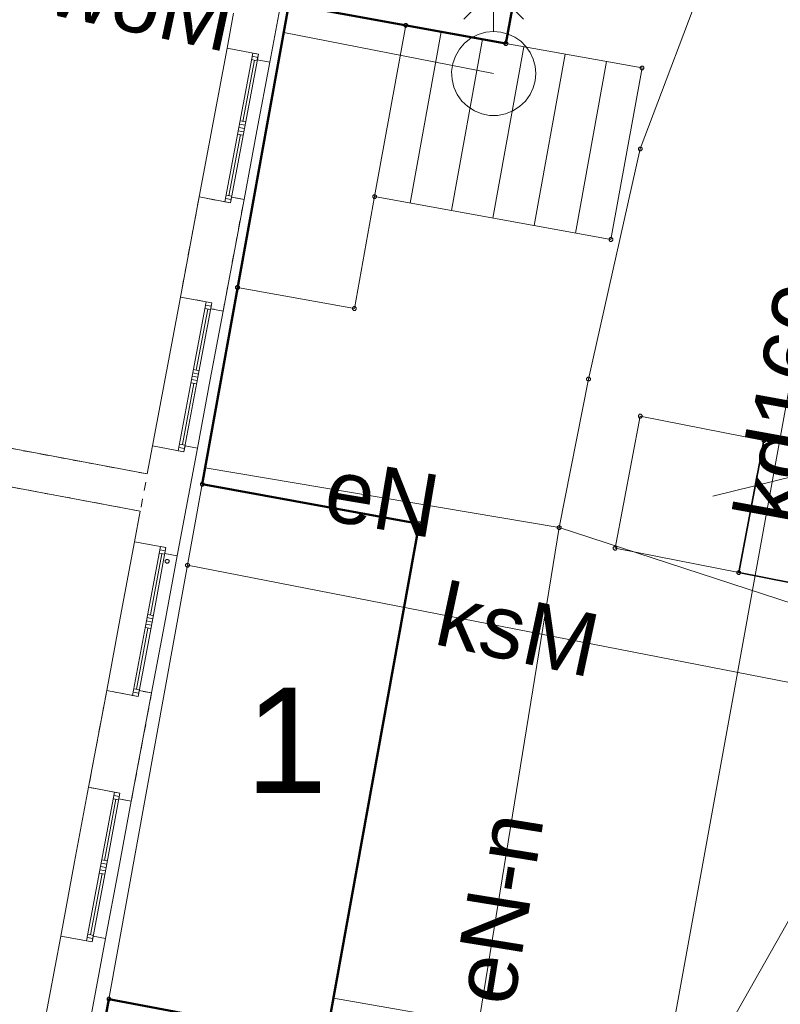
# Model space of a CAD drawing. Header units: millimetres. Extents: x 6421400 to 6424255, y 5791334 to 5793836.
# Tile 33 of 101: x 6422714 to 6422723, y 5792857 to 5792869. Entities that reach past the tile are written whole.
import ezdxf
from ezdxf.enums import TextEntityAlignment as Align

# ---------------------------------------------------------------- set-up
doc = ezdxf.new("R2010")
doc.units = ezdxf.units.MM
doc.linetypes.add('Wipeout_Contour', pattern=[10, 0, -10])
doc.layers.get('0').update_dxf_attribs({"color": 252})
for name, color, linetype, lineweight in [('GESBLO', 252, 'Continuous', 18), ('GESBLO_O', 252, 'Continuous', 18), ('GESBZO', 7, 'Continuous', 35), ('GESIIB', 252, 'Continuous', 18), ('GESSCH', 252, 'Continuous', 18), ('GSLINN', 252, 'Continuous', 18), ('GSPPRB', 252, 'Continuous', 18), ('GTGTXT_O', 252, 'Continuous', 18), ('GULENN', 252, 'Continuous', 18), ('GULENN_O', 252, 'Continuous', 18), ('GULIOR', 252, 'Continuous', 25), ('GULKDP', 252, 'Continuous', 18), ('GULKDP_O', 252, 'Continuous', 18), ('GULKSP', 252, 'Continuous', 18), ('GULKSP_O', 252, 'Continuous', 18), ('GULWOP', 252, 'Continuous', 18), ('GULWOP_O', 252, 'Continuous', 18), ('GUPWDT', 252, 'Continuous', 18)]:
    doc.layers.add(name, color=color, linetype=linetype, lineweight=lineweight)
doc.layers.add('xref', color=252, linetype='Continuous')
doc.styles.add('Arial', font='arial.ttf')

# ---------------------------------------------------------------- blocks, each defined once
blk = doc.blocks.new('GUPWDT1')
at = {"color": 0}
blk.add_lwpolyline([(0.5, 0), (0.492404, -0.086824), (0.469846, -0.17101), (0.433013, -0.25), (0.383022, -0.321394), (0.321394, -0.383022), (0.25, -0.433013), (0.17101, -0.469846), (0.086824, -0.492404), (0, -0.5), (-0.086824, -0.492404), (-0.17101, -0.469846), (-0.25, -0.433013), (-0.32743, -0.377875), (-0.393027, -0.309079), (-0.444418, -0.229113), (-0.479746, -0.140866), (-0.497736, -0.047528), (-0.497736, 0.047528), (-0.479746, 0.140866), (-0.444418, 0.229113), (-0.393027, 0.309079), (-0.32743, 0.377875), (-0.25, 0.433013), (-0.163534, 0.4725), (-0.071157, 0.494911), (0.023791, 0.499434), (0.117879, 0.485906), (0.207708, 0.454816), (0.290028, 0.407288), (0.361867, 0.34504), (0.420627, 0.27032), (0.464184, 0.185831), (0.490964, 0.094626)], close=True, dxfattribs=at)
for points in [[(0.646447, 0.353553), (1, 0), (0.646447, -0.353553)], [(0.5, 0), (1, 0)]]:
    blk.add_lwpolyline(points, dxfattribs=at)
blk = doc.blocks.new('GSPPRB0')
at = {"color": 0, "lineweight": 18}
blk.add_lwpolyline([(-0.007955, 0.0225), (0.007955, 0.0225), (0.0225, 0.007955), (0.0225, -0.007955), (0.007955, -0.0225), (-0.007955, -0.0225), (-0.0225, -0.007955), (-0.0225, 0.007955)], close=True, dxfattribs=at)
blk = doc.blocks.new('G$CC51CC4AD')
at = {"layer": 'GESBLO', "linetype": 'Continuous', "lineweight": 18, "elevation": 10.26}
blk.add_lwpolyline([(6422765.32, 5792828.81), (6422729.65, 5792835.49), (6422723.206, 5792836.666), (6422723.784, 5792839.697), (6422725.134, 5792846.811), (6422731.12, 5792879.29), (6422719.61, 5792881.37), (6422718.51, 5792875.31), (6422717.4, 5792869.18), (6422716.37, 5792863.47), (6422715.26, 5792857.35), (6422715.05, 5792856.19), (6422695.55, 5792859.83), (6422695.49, 5792859.48), (6422685.05, 5792861.4), (6422683.09, 5792851.07), (6422693.59, 5792849.14), (6422693, 5792845.94), (6422682.53, 5792848.06), (6422681.84, 5792844.52), (6422668.54, 5792846.99)], dxfattribs=at)
for points in [[(6422718.51, 5792875.31), (6422717.4, 5792869.18), (6422718.78943518, 5792868.92688584), (6422719.98, 5792868.71), (6422721.11, 5792874.84)], [(6422716.37, 5792863.47), (6422715.26, 5792857.35), (6422717.84, 5792856.86), (6422718.95, 5792863)]]:
    blk.add_lwpolyline(points, close=True, dxfattribs=at)
at = {"layer": 'GESBZO', "linetype": 'Continuous', "lineweight": 50, "elevation": 10.26}
blk.add_lwpolyline([(6422731.12, 5792879.29), (6422719.61, 5792881.37), (6422718.51, 5792875.31), (6422721.11, 5792874.84), (6422719.98, 5792868.71), (6422717.4, 5792869.18), (6422716.37, 5792863.47), (6422718.95, 5792863), (6422717.84, 5792856.86), (6422715.26, 5792857.35), (6422715.05, 5792856.19), (6422695.55, 5792859.83), (6422695.49, 5792859.48), (6422685.05, 5792861.4), (6422683.09, 5792851.07), (6422693.59, 5792849.14), (6422693, 5792845.94), (6422682.53, 5792848.06), (6422681.84, 5792844.52), (6422668.54, 5792846.99)], dxfattribs=at)
at = {"layer": 'GESIIB', "linetype": 'Continuous', "lineweight": 18, "elevation": 10.26}
blk.add_lwpolyline([(6422718.42, 5792866.89), (6422718.18, 5792865.56), (6422716.79, 5792865.81), (6422717.4, 5792869.18), (6422718.78943518, 5792868.92688584)], close=True, dxfattribs=at)
at = {"layer": 'GESSCH', "linetype": 'Continuous', "lineweight": 18, "elevation": 10.26}
blk.add_lwpolyline([(6422721.23, 5792866.38), (6422721.6, 5792868.42), (6422719.98, 5792868.71), (6422718.78943518, 5792868.92688584), (6422718.42, 5792866.89)], close=True, dxfattribs=at)
for points in [[(6422719.210460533, 5792868.850187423), (6422718.843091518, 5792866.813211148)], [(6422719.702365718, 5792868.760576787), (6422719.335054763, 5792866.723922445)], [(6422720.194389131, 5792868.671621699), (6422719.827018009, 5792866.634633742)], [(6422720.686565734, 5792868.583516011), (6422720.318981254, 5792866.545345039)], [(6422721.178742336, 5792868.495410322), (6422720.8109445, 5792866.456056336)]]:
    blk.add_lwpolyline(points, dxfattribs=at)
at = {"layer": 'GSLINN', "linetype": 'Continuous', "lineweight": 18, "elevation": 10.3}
blk.add_lwpolyline([(6422721.58, 5792864.28), (6422723.05, 5792863.99), (6422722.75, 5792862.42), (6422721.28, 5792862.71)], close=True, dxfattribs=at)
at = {"layer": 'GTGTXT_O', "linetype": 'Continuous', "lineweight": 13, "elevation": 10.8, "flags": 128}
blk.add_lwpolyline([(6422722.44159425, 5792863.32963496), (6422728.792011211, 5792864.890229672), (6422738.692011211, 5792864.890229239)], dxfattribs=at)
at = {"layer": 'GULENN', "linetype": 'Continuous', "lineweight": 18, "elevation": 10.18}
for points in [[(6422717.34436536, 5792845.18243124), (6422717.76311074, 5792847.65903897), (6422719.45431345, 5792855.79751091), (6422720.6145729, 5792862.95483306), (6422720.9641765, 5792864.72141138), (6422721.57921449, 5792867.45737382), (6422722.40663074, 5792869.6502564), (6422723.43424982, 5792873.02641861), (6422725.23773171, 5792877.69132145), (6422719.05638924, 5792878.32010799)], [(6422720.6145729, 5792862.95483306), (6422716.40553124, 5792863.66697417)], [(6422720.6145729, 5792862.95483306), (6422727.68484956, 5792860.65146826)], [(6422717.931, 5792857.362), (6422725.564, 5792856.023), (6422724.175, 5792848.337)]]:
    blk.add_lwpolyline(points, dxfattribs=at)
at = {"layer": 'GULIOR', "linetype": 'Continuous', "lineweight": 35, "elevation": 10.18}
blk.add_lwpolyline([(6422728.02778592, 5792863.00798781), (6422723.05, 5792863.99), (6422722.75, 5792862.42), (6422727.7295517, 5792861.43763946)], close=True, dxfattribs=at)
at = {"layer": 'GULKDP', "linetype": 'Continuous', "lineweight": 18, "elevation": 10.18}
blk.add_lwpolyline([(6422725.28576378, 5792875.2166754), (6422725.19, 5792874.73), (6422721.44750595, 5792854.14098203), (6422721.359, 5792853.655)], dxfattribs=at)
at = {"layer": 'GULKSP', "linetype": 'Continuous', "lineweight": 18, "elevation": 10.18}
for points in [[(6422716.19530941, 5792862.50684105), (6422724.29, 5792860.93)], [(6422724.78538512, 5792860.82933522), (6422724.54177409, 5792860.39920697), (6422717.61561103, 5792848.17012825), (6422717.372, 5792847.74), (6422717.41491191, 5792847.24679658), (6422717.59867578, 5792845.13472643)]]:
    blk.add_lwpolyline(points, dxfattribs=at)
at = {"layer": 'GULWOP', "linetype": 'Continuous', "lineweight": 18, "elevation": 10.18}
blk.add_lwpolyline([(6422717.33885579, 5792868.84103548), (6422719.83577165, 5792868.35342714)], dxfattribs=at)
at = {"layer": 'GSPPRB', "linetype": 'Continuous', "lineweight": 18, "rotation": 90}
for p in [(6422718.78943518, 5792868.92688584, 10.28), (6422719.98, 5792868.71, 10.28), (6422721.6, 5792868.42, 10.28), (6422721.57921449, 5792867.45737382, 10.28), (6422718.42, 5792866.89, 10.28), (6422721.23, 5792866.38, 10.28), (6422716.79, 5792865.81, 10.28), (6422718.18, 5792865.56, 10.28), (6422720.9641765, 5792864.72141138, 10.28), (6422721.58, 5792864.28, 10.28), (6422723.05, 5792863.99, 10.28), (6422716.37, 5792863.47, 10.28), (6422718.95, 5792863, 10.28), (6422720.6145729, 5792862.95483306, 10.28), (6422721.28, 5792862.71, 10.28), (6422715.95237484, 5792862.55428232, 10.28), (6422716.19530941, 5792862.50684105, 10.28), (6422722.75, 5792862.42, 10.28), (6422715.26, 5792857.35, 10.28)]:
    blk.add_blockref('GSPPRB0', p, dxfattribs=at)
at = {"layer": 'GUPWDT', "linetype": 'Continuous', "lineweight": 18, "rotation": 90}
blk.add_blockref('GUPWDT1', (6422719.83577165, 5792868.35342714, 10.24), dxfattribs=at)
at = {"layer": 'GESBLO_O', "linetype": 'Continuous', "lineweight": 0, "style": 'Arial'}
blk.add_text('1', height=1.25, rotation=359.9999974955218, dxfattribs=at).set_placement((6422717.370918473, 5792859.80113998, 10.8), align=Align.CENTER)
at = {"layer": 'GULENN_O', "linetype": 'Continuous', "lineweight": 0, "style": 'Arial'}
for s, rotation, p in [('eN', 350.3968949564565, (6422718.447493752, 5792862.94115849, 10.8)), ('eN-n', 80.79199487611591, (6422720.251197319, 5792858.369798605, 10.8))]:
    blk.add_text(s, height=0.75, rotation=rotation, dxfattribs=at).set_placement(p, align=Align.CENTER)
at = {"layer": 'GULKDP_O', "linetype": 'Continuous', "lineweight": 0, "style": 'Arial'}
blk.add_text('kd160', height=0.75, rotation=79.69775246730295, dxfattribs=at).set_placement((6422723.687707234, 5792864.368425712, 10.8), align=Align.CENTER)
at = {"layer": 'GULKSP_O', "linetype": 'Continuous', "lineweight": 0, "style": 'Arial'}
blk.add_text('ksM', height=0.75, rotation=347.8967247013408, dxfattribs=at).set_placement((6422720.044890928, 5792861.37306031, 10.8), align=Align.CENTER)
at = {"layer": 'GULWOP_O', "linetype": 'Continuous', "lineweight": 0, "style": 'Arial'}
blk.add_text('woM', height=0.75, rotation=347.8967247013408, dxfattribs=at).set_placement((6422715.577064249, 5792868.837892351, 10.8), align=Align.CENTER)
blk = doc.blocks.new('-1')
at = {"linetype": 'Continuous', "lineweight": 18}
for p, q in [((171267.7617341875, 15153.63087585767), (171267.7617341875, 16508.63087585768)), ((171267.7617341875, 15153.63087585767), (171267.7617341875, 16508.63087585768)), ((170737.7617341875, 15648.63087585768), (170737.7617341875, 15223.63087585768)), ((170737.7617341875, 15648.63087585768), (170737.7617341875, 15223.63087585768)), ((170737.7617341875, 15223.63087585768), (171117.7617341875, 15223.63087585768)), ((170737.7617341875, 15223.63087585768), (170737.7617341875, 14323.63087585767)), ((170737.7617341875, 15223.63087585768), (171117.7617341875, 15223.63087585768)), ((170737.7617341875, 15223.63087585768), (170737.7617341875, 14323.63087585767)), ((171049.7617341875, 14323.63087585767), (171049.7617341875, 15223.63087585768)), ((171049.7617341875, 15223.63087585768), (171117.7617341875, 15223.63087585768)), ((171049.7617341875, 14323.63087585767), (171049.7617341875, 15223.63087585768)), ((171049.7617341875, 15223.63087585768), (171117.7617341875, 15223.63087585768)), ((171117.7617341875, 15223.63087585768), (171117.7617341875, 15153.63087585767)), ((171117.7617341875, 15223.63087585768), (171117.7617341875, 14323.63087585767)), ((171117.7617341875, 15223.63087585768), (171117.7617341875, 15153.63087585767)), ((171117.7617341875, 15223.63087585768), (171117.7617341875, 14323.63087585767)), ((171117.7617341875, 15183.63087585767), (171049.7617341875, 15183.63087585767)), ((171117.7617341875, 15183.63087585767), (171049.7617341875, 15183.63087585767)), ((171049.7617341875, 15143.63087585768), (171117.7617341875, 15143.63087585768)), ((171049.7617341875, 15143.63087585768), (171117.7617341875, 15143.63087585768)), ((171083.7617341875, 14403.63087585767), (171083.7617341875, 15143.63087585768)), ((171083.7617341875, 14403.63087585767), (171083.7617341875, 15143.63087585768)), ((171117.7617341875, 15153.63087585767), (171267.7617341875, 15153.63087585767)), ((171117.7617341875, 15153.63087585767), (171267.7617341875, 15153.63087585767)), ((171267.7617341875, 14323.63087585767), (171267.7617341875, 15153.63087585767)), ((171267.7617341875, 14323.63087585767), (171267.7617341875, 15153.63087585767)), ((171049.7617341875, 14403.63087585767), (171117.7617341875, 14403.63087585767)), ((171049.7617341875, 14403.63087585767), (171117.7617341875, 14403.63087585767)), ((170737.7617341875, 14323.63087585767), (170737.7617341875, 13423.63087585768)), ((170737.7617341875, 14323.63087585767), (170737.7617341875, 13423.63087585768)), ((171117.7617341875, 14363.63087585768), (171049.7617341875, 14363.63087585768)), ((171117.7617341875, 14363.63087585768), (171049.7617341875, 14363.63087585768)), ((171117.7617341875, 14323.63087585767), (171049.7617341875, 14323.63087585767)), ((171049.7617341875, 14323.63087585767), (171049.7617341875, 13423.63087585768)), ((171117.7617341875, 14323.63087585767), (171049.7617341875, 14323.63087585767)), ((171117.7617341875, 14323.63087585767), (171049.7617341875, 14323.63087585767)), ((171049.7617341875, 14323.63087585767), (171049.7617341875, 13423.63087585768)), ((171117.7617341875, 14323.63087585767), (171049.7617341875, 14323.63087585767)), ((171117.7617341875, 14283.63087585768), (171049.7617341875, 14283.63087585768)), ((171117.7617341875, 14283.63087585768), (171049.7617341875, 14283.63087585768)), ((171117.7617341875, 13423.63087585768), (171117.7617341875, 14323.63087585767)), ((171117.7617341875, 13423.63087585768), (171117.7617341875, 14323.63087585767)), ((171267.7617341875, 13493.63087585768), (171267.7617341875, 14323.63087585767)), ((171267.7617341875, 13493.63087585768), (171267.7617341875, 14323.63087585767)), ((171049.7617341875, 14243.63087585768), (171117.7617341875, 14243.63087585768)), ((171049.7617341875, 14243.63087585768), (171117.7617341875, 14243.63087585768)), ((171083.7617341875, 14243.63087585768), (171083.7617341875, 13503.63087585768)), ((171083.7617341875, 14243.63087585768), (171083.7617341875, 13503.63087585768)), ((171049.7617341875, 13503.63087585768), (171117.7617341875, 13503.63087585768)), ((171049.7617341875, 13503.63087585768), (171117.7617341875, 13503.63087585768)), ((171117.7617341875, 13463.63087585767), (171049.7617341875, 13463.63087585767)), ((171117.7617341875, 13463.63087585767), (171049.7617341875, 13463.63087585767)), ((171117.7617341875, 13423.63087585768), (171117.7617341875, 13493.63087585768)), ((171117.7617341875, 13493.63087585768), (171267.7617341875, 13493.63087585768)), ((171117.7617341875, 13423.63087585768), (171117.7617341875, 13493.63087585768)), ((171117.7617341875, 13493.63087585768), (171267.7617341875, 13493.63087585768)), ((171267.7617341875, 12143.63087585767), (171267.7617341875, 13493.63087585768)), ((171267.7617341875, 12143.63087585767), (171267.7617341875, 13493.63087585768)), ((170737.7617341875, 13423.63087585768), (171117.7617341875, 13423.63087585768)), ((170737.7617341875, 13423.63087585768), (170737.7617341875, 12213.63087585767)), ((170737.7617341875, 13423.63087585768), (171117.7617341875, 13423.63087585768)), ((170737.7617341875, 13423.63087585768), (170737.7617341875, 12213.63087585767)), ((171049.7617341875, 13423.63087585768), (171117.7617341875, 13423.63087585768)), ((171049.7617341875, 13423.63087585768), (171117.7617341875, 13423.63087585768)), ((170737.7617341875, 12213.63087585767), (171117.7617341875, 12213.63087585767)), ((170737.7617341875, 12213.63087585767), (170737.7617341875, 11313.63087585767)), ((170737.7617341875, 12213.63087585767), (171117.7617341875, 12213.63087585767)), ((170737.7617341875, 12213.63087585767), (170737.7617341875, 11313.63087585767)), ((171049.7617341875, 11313.63087585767), (171049.7617341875, 12213.63087585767)), ((171049.7617341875, 12213.63087585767), (171117.7617341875, 12213.63087585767)), ((171049.7617341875, 11313.63087585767), (171049.7617341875, 12213.63087585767)), ((171049.7617341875, 12213.63087585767), (171117.7617341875, 12213.63087585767)), ((171117.7617341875, 12213.63087585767), (171117.7617341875, 12143.63087585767)), ((171117.7617341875, 12213.63087585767), (171117.7617341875, 11313.63087585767)), ((171117.7617341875, 12213.63087585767), (171117.7617341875, 12143.63087585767)), ((171117.7617341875, 12213.63087585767), (171117.7617341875, 11313.63087585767)), ((171117.7617341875, 12173.63087585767), (171049.7617341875, 12173.63087585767)), ((171117.7617341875, 12173.63087585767), (171049.7617341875, 12173.63087585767)), ((171049.7617341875, 12133.63087585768), (171117.7617341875, 12133.63087585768)), ((171049.7617341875, 12133.63087585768), (171117.7617341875, 12133.63087585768)), ((171083.7617341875, 11393.63087585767), (171083.7617341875, 12133.63087585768)), ((171083.7617341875, 11393.63087585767), (171083.7617341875, 12133.63087585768)), ((171117.7617341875, 12143.63087585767), (171267.7617341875, 12143.63087585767)), ((171117.7617341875, 12143.63087585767), (171267.7617341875, 12143.63087585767)), ((171267.7617341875, 11313.63087585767), (171267.7617341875, 12143.63087585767)), ((171267.7617341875, 11313.63087585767), (171267.7617341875, 12143.63087585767)), ((171049.7617341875, 11393.63087585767), (171117.7617341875, 11393.63087585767)), ((171049.7617341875, 11393.63087585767), (171117.7617341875, 11393.63087585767)), ((170737.7617341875, 11313.63087585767), (170737.7617341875, 10413.63087585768)), ((170737.7617341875, 11313.63087585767), (170737.7617341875, 10413.63087585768)), ((171117.7617341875, 11353.63087585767), (171049.7617341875, 11353.63087585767)), ((171117.7617341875, 11353.63087585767), (171049.7617341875, 11353.63087585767)), ((171117.7617341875, 11313.63087585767), (171049.7617341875, 11313.63087585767)), ((171049.7617341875, 11313.63087585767), (171049.7617341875, 10413.63087585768)), ((171117.7617341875, 11313.63087585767), (171049.7617341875, 11313.63087585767)), ((171117.7617341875, 11313.63087585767), (171049.7617341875, 11313.63087585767)), ((171049.7617341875, 11313.63087585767), (171049.7617341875, 10413.63087585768)), ((171117.7617341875, 11313.63087585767), (171049.7617341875, 11313.63087585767)), ((171117.7617341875, 11273.63087585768), (171049.7617341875, 11273.63087585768)), ((171117.7617341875, 11273.63087585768), (171049.7617341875, 11273.63087585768)), ((171117.7617341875, 10413.63087585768), (171117.7617341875, 11313.63087585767)), ((171117.7617341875, 10413.63087585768), (171117.7617341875, 11313.63087585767)), ((171267.7617341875, 10483.63087585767), (171267.7617341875, 11313.63087585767)), ((171267.7617341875, 10483.63087585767), (171267.7617341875, 11313.63087585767)), ((171049.7617341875, 11233.63087585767), (171117.7617341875, 11233.63087585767)), ((171049.7617341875, 11233.63087585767), (171117.7617341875, 11233.63087585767)), ((171083.7617341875, 11233.63087585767), (171083.7617341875, 10493.63087585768)), ((171083.7617341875, 11233.63087585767), (171083.7617341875, 10493.63087585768)), ((171049.7617341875, 10493.63087585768), (171117.7617341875, 10493.63087585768)), ((171049.7617341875, 10493.63087585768), (171117.7617341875, 10493.63087585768)), ((171117.7617341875, 10453.63087585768), (171049.7617341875, 10453.63087585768)), ((171117.7617341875, 10453.63087585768), (171049.7617341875, 10453.63087585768)), ((171117.7617341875, 10413.63087585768), (171117.7617341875, 10483.63087585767)), ((171117.7617341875, 10483.63087585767), (171267.7617341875, 10483.63087585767)), ((171117.7617341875, 10413.63087585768), (171117.7617341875, 10483.63087585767)), ((171117.7617341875, 10483.63087585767), (171267.7617341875, 10483.63087585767)), ((171267.7617341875, 9183.630875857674), (171267.7617341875, 10483.63087585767)), ((171267.7617341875, 9183.630875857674), (171267.7617341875, 10483.63087585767)), ((170737.7617341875, 10413.63087585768), (171117.7617341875, 10413.63087585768)), ((170737.7617341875, 10413.63087585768), (170737.7617341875, 10073.63087585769)), ((170737.7617341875, 10413.63087585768), (171117.7617341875, 10413.63087585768)), ((170737.7617341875, 10413.63087585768), (170737.7617341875, 10073.63087585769)), ((171049.7617341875, 10413.63087585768), (171117.7617341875, 10413.63087585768)), ((171049.7617341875, 10413.63087585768), (171117.7617341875, 10413.63087585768)), ((170737.7617341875, 10073.63087585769), (166237.7617341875, 10073.63087585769)), ((170737.7617341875, 10073.63087585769), (166237.7617341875, 10073.63087585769)), ((166237.7617341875, 9623.630875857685), (170737.7617341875, 9623.630875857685)), ((166237.7617341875, 9623.630875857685), (170737.7617341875, 9623.630875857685)), ((170737.7617341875, 9623.630875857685), (170737.7617341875, 9253.630875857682)), ((170737.7617341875, 9623.630875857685), (170737.7617341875, 9253.630875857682)), ((170737.7617341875, 9253.630875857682), (171117.7617341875, 9253.630875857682)), ((170737.7617341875, 9253.630875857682), (170737.7617341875, 8353.630875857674)), ((170737.7617341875, 9253.630875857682), (171117.7617341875, 9253.630875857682)), ((170737.7617341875, 9253.630875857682), (170737.7617341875, 8353.630875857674)), ((171049.7617341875, 8353.630875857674), (171049.7617341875, 9253.630875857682)), ((171049.7617341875, 9253.630875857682), (171117.7617341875, 9253.630875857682)), ((171049.7617341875, 8353.630875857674), (171049.7617341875, 9253.630875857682)), ((171049.7617341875, 9253.630875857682), (171117.7617341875, 9253.630875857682)), ((171117.7617341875, 9253.630875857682), (171117.7617341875, 9183.630875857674)), ((171117.7617341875, 9253.630875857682), (171117.7617341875, 8353.630875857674)), ((171117.7617341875, 9253.630875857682), (171117.7617341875, 9183.630875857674)), ((171117.7617341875, 9253.630875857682), (171117.7617341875, 8353.630875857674)), ((171117.7617341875, 9213.630875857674), (171049.7617341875, 9213.630875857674)), ((171117.7617341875, 9213.630875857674), (171049.7617341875, 9213.630875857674)), ((171049.7617341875, 9173.630875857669), (171117.7617341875, 9173.630875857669)), ((171049.7617341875, 9173.630875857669), (171117.7617341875, 9173.630875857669)), ((171083.7617341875, 8433.630875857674), (171083.7617341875, 9173.630875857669)), ((171083.7617341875, 8433.630875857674), (171083.7617341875, 9173.630875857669)), ((171117.7617341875, 9183.630875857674), (171267.7617341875, 9183.630875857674)), ((171117.7617341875, 9183.630875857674), (171267.7617341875, 9183.630875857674)), ((171267.7617341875, 8353.630875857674), (171267.7617341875, 9183.630875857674)), ((171267.7617341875, 8353.630875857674), (171267.7617341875, 9183.630875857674)), ((171049.7617341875, 8433.630875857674), (171117.7617341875, 8433.630875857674)), ((171049.7617341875, 8433.630875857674), (171117.7617341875, 8433.630875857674)), ((170737.7617341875, 8353.630875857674), (170737.7617341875, 7453.630875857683)), ((170737.7617341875, 8353.630875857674), (170737.7617341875, 7453.630875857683)), ((171117.7617341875, 8393.630875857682), (171049.7617341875, 8393.630875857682)), ((171117.7617341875, 8393.630875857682), (171049.7617341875, 8393.630875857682)), ((171117.7617341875, 8353.630875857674), (171049.7617341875, 8353.630875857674)), ((171049.7617341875, 8353.630875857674), (171049.7617341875, 7453.63087585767)), ((171117.7617341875, 8353.630875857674), (171049.7617341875, 8353.630875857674)), ((171117.7617341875, 8353.630875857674), (171049.7617341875, 8353.630875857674)), ((171049.7617341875, 8353.630875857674), (171049.7617341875, 7453.63087585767)), ((171117.7617341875, 8353.630875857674), (171049.7617341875, 8353.630875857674)), ((171117.7617341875, 8313.630875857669), (171049.7617341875, 8313.630875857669)), ((171117.7617341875, 8313.630875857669), (171049.7617341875, 8313.630875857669)), ((171117.7617341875, 7453.63087585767), (171117.7617341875, 8353.630875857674)), ((171117.7617341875, 7453.63087585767), (171117.7617341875, 8353.630875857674)), ((171267.7617341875, 7523.630875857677), (171267.7617341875, 8353.630875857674)), ((171267.7617341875, 7523.630875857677), (171267.7617341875, 8353.630875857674)), ((171049.7617341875, 8273.630875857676), (171117.7617341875, 8273.630875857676)), ((171049.7617341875, 8273.630875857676), (171117.7617341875, 8273.630875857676)), ((171083.7617341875, 8273.630875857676), (171083.7617341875, 7533.630875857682)), ((171083.7617341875, 8273.630875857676), (171083.7617341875, 7533.630875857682)), ((171049.7617341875, 7533.630875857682), (171117.7617341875, 7533.630875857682)), ((171049.7617341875, 7533.630875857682), (171117.7617341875, 7533.630875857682)), ((171117.7617341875, 7493.630875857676), (171049.7617341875, 7493.630875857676)), ((171117.7617341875, 7493.630875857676), (171049.7617341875, 7493.630875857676)), ((171117.7617341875, 7453.630875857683), (171117.7617341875, 7523.630875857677)), ((171117.7617341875, 7523.630875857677), (171267.7617341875, 7523.630875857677)), ((171117.7617341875, 7453.630875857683), (171117.7617341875, 7523.630875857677)), ((171117.7617341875, 7523.630875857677), (171267.7617341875, 7523.630875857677)), ((171267.7617341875, 6213.630875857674), (171267.7617341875, 7523.630875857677)), ((171267.7617341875, 6213.630875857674), (171267.7617341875, 7523.630875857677)), ((170737.7617341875, 7453.630875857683), (171117.7617341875, 7453.630875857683)), ((170737.7617341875, 7453.630875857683), (170737.7617341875, 6283.630875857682)), ((170737.7617341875, 7453.630875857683), (171117.7617341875, 7453.630875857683)), ((170737.7617341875, 7453.630875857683), (170737.7617341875, 6283.630875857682)), ((171049.7617341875, 7453.63087585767), (171117.7617341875, 7453.63087585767)), ((171049.7617341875, 7453.63087585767), (171117.7617341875, 7453.63087585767)), ((170737.7617341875, 6283.630875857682), (171117.7617341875, 6283.630875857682)), ((170737.7617341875, 6283.630875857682), (170737.7617341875, 5383.630875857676)), ((170737.7617341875, 6283.630875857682), (171117.7617341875, 6283.630875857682)), ((170737.7617341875, 6283.630875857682), (170737.7617341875, 5383.630875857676)), ((171049.7617341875, 5383.630875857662), (171049.7617341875, 6283.630875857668)), ((171049.7617341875, 6283.630875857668), (171117.7617341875, 6283.630875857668)), ((171049.7617341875, 5383.630875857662), (171049.7617341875, 6283.630875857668)), ((171049.7617341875, 6283.630875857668), (171117.7617341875, 6283.630875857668)), ((171117.7617341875, 6243.630875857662), (171049.7617341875, 6243.630875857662)), ((171117.7617341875, 6243.630875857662), (171049.7617341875, 6243.630875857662)), ((171117.7617341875, 6283.630875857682), (171117.7617341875, 6213.630875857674)), ((171117.7617341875, 6283.630875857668), (171117.7617341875, 5383.630875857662)), ((171117.7617341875, 6283.630875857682), (171117.7617341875, 6213.630875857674)), ((171117.7617341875, 6283.630875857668), (171117.7617341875, 5383.630875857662)), ((171117.7617341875, 6213.630875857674), (171267.7617341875, 6213.630875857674)), ((171117.7617341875, 6213.630875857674), (171267.7617341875, 6213.630875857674)), ((171267.7617341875, 5383.630875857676), (171267.7617341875, 6213.630875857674)), ((171267.7617341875, 5383.630875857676), (171267.7617341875, 6213.630875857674)), ((171049.7617341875, 6203.63087585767), (171117.7617341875, 6203.63087585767)), ((171049.7617341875, 6203.63087585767), (171117.7617341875, 6203.63087585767)), ((171083.7617341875, 5463.630875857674), (171083.7617341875, 6203.63087585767)), ((171083.7617341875, 5463.630875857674), (171083.7617341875, 6203.63087585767)), ((171049.7617341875, 5463.630875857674), (171117.7617341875, 5463.630875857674)), ((171049.7617341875, 5463.630875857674), (171117.7617341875, 5463.630875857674)), ((171117.7617341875, 5423.630875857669), (171049.7617341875, 5423.630875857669)), ((171117.7617341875, 5423.630875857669), (171049.7617341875, 5423.630875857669)), ((170737.7617341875, 5383.630875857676), (170737.7617341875, 4483.630875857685)), ((170737.7617341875, 5383.630875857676), (170737.7617341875, 4483.630875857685)), ((171117.7617341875, 5383.630875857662), (171049.7617341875, 5383.630875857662)), ((171049.7617341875, 5383.630875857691), (171049.7617341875, 4483.630875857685)), ((171117.7617341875, 5383.630875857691), (171049.7617341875, 5383.630875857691)), ((171117.7617341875, 5383.630875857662), (171049.7617341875, 5383.630875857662)), ((171049.7617341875, 5383.630875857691), (171049.7617341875, 4483.630875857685)), ((171117.7617341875, 5383.630875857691), (171049.7617341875, 5383.630875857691)), ((171117.7617341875, 5343.630875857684), (171049.7617341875, 5343.630875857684)), ((171117.7617341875, 5343.630875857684), (171049.7617341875, 5343.630875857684)), ((171049.7617341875, 5303.630875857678), (171117.7617341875, 5303.630875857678)), ((171049.7617341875, 5303.630875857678), (171117.7617341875, 5303.630875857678)), ((171083.7617341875, 5303.630875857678), (171083.7617341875, 4563.630875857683)), ((171083.7617341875, 5303.630875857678), (171083.7617341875, 4563.630875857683)), ((171117.7617341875, 4483.630875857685), (171117.7617341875, 5383.630875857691)), ((171117.7617341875, 4483.630875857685), (171117.7617341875, 5383.630875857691)), ((171267.7617341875, 4553.630875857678), (171267.7617341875, 5383.630875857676)), ((171267.7617341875, 4553.630875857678), (171267.7617341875, 5383.630875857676)), ((170737.7617341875, 4483.630875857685), (171117.7617341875, 4483.630875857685)), ((170737.7617341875, 4483.630875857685), (170737.7617341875, 2623.630875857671)), ((170737.7617341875, 4483.630875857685), (171117.7617341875, 4483.630875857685)), ((170737.7617341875, 4483.630875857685), (170737.7617341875, 2623.630875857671)), ((171049.7617341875, 4563.630875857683), (171117.7617341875, 4563.630875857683)), ((171049.7617341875, 4563.630875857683), (171117.7617341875, 4563.630875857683)), ((171117.7617341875, 4523.630875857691), (171049.7617341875, 4523.630875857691)), ((171117.7617341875, 4523.630875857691), (171049.7617341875, 4523.630875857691)), ((171049.7617341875, 4483.630875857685), (171117.7617341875, 4483.630875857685)), ((171049.7617341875, 4483.630875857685), (171117.7617341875, 4483.630875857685)), ((171117.7617341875, 4483.630875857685), (171117.7617341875, 4553.630875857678)), ((171117.7617341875, 4553.630875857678), (171267.7617341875, 4553.630875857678)), ((171117.7617341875, 4483.630875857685), (171117.7617341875, 4553.630875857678)), ((171117.7617341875, 4553.630875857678), (171267.7617341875, 4553.630875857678)), ((171267.7617341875, 2173.630875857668), (171267.7617341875, 4553.630875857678)), ((171267.7617341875, 2173.630875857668), (171267.7617341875, 4553.630875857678))]:
    blk.add_line(p, q, dxfattribs=at)
at = {"linetype": 'Wipeout_Contour', "lineweight": 18, "flags": 128}
for points in [[(171267.7617341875, 13493.63087585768), (171117.7617341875, 13493.63087585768), (171117.7617341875, 13423.63087585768), (170737.7617341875, 13423.63087585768), (170737.7617341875, 12213.63087585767), (171117.7617341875, 12213.63087585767), (171117.7617341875, 12143.63087585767), (171267.7617341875, 12143.63087585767)], [(171267.7617341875, 13493.63087585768), (171117.7617341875, 13493.63087585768), (171117.7617341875, 13423.63087585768), (170737.7617341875, 13423.63087585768), (170737.7617341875, 12213.63087585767), (171117.7617341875, 12213.63087585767), (171117.7617341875, 12143.63087585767), (171267.7617341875, 12143.63087585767)], [(166237.7617341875, 10073.63087585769), (166237.7617341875, 9623.630875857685), (170737.7617341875, 9623.630875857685), (170737.7617341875, 10073.63087585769)], [(166237.7617341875, 10073.63087585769), (166237.7617341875, 9623.630875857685), (170737.7617341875, 9623.630875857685), (170737.7617341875, 10073.63087585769)], [(171267.7617341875, 7523.630875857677), (171117.7617341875, 7523.630875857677), (171117.7617341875, 7453.630875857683), (170737.7617341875, 7453.630875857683), (170737.7617341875, 6283.630875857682), (171117.7617341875, 6283.630875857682), (171117.7617341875, 6213.630875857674), (171267.7617341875, 6213.630875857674)], [(171267.7617341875, 7523.630875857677), (171117.7617341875, 7523.630875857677), (171117.7617341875, 7453.630875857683), (170737.7617341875, 7453.630875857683), (170737.7617341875, 6283.630875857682), (171117.7617341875, 6283.630875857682), (171117.7617341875, 6213.630875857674), (171267.7617341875, 6213.630875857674)]]:
    blk.add_lwpolyline(points, close=True, dxfattribs=at)

msp = doc.modelspace()

# ---------------------------------------------------------------- block references
at = {"layer": 'xref'}
msp.add_blockref('G$CC51CC4AD', (0, 0), dxfattribs=at)
at = {"layer": 'xref', "color": 0, "linetype": 'ByBlock', "xscale": 0.001, "yscale": 0.001, "zscale": 0.001, "rotation": 349.3895369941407}
msp.add_blockref('-1', (6422546.043022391, 5792885.12966071, 10.26), dxfattribs=at)

doc.saveas('drawing.dxf')
